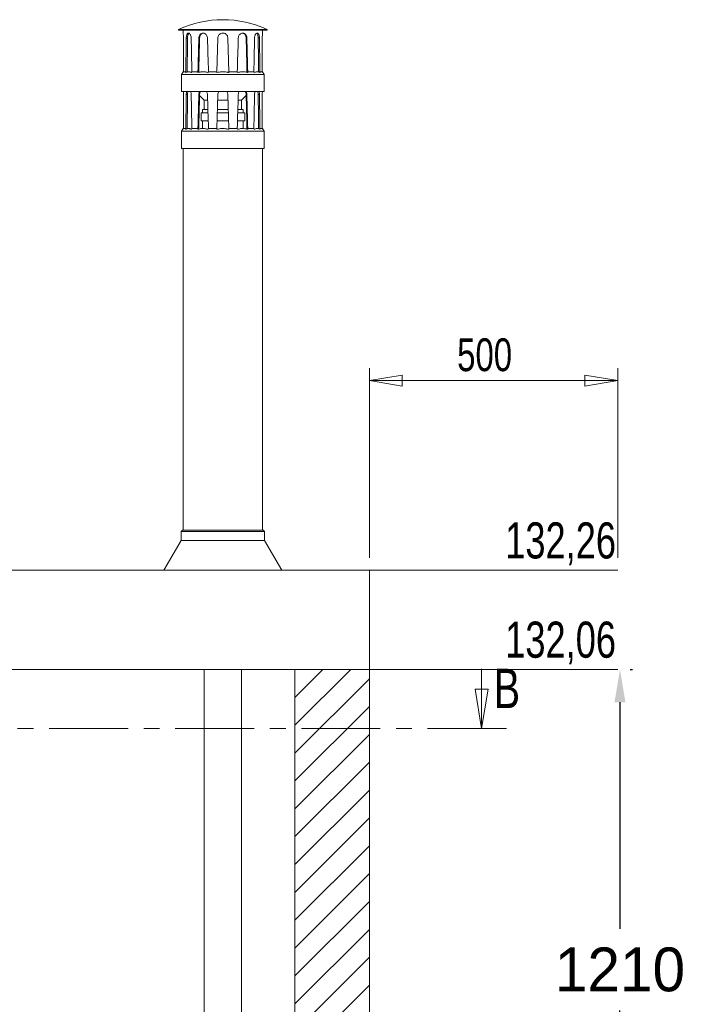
# Model space of a CAD drawing. Header units: millimetres. Extents: x 42 to 14105, y 484 to 9997.
# Tile 50 of 132: x 6151 to 7493, y 7821 to 9805. Entities that reach past the tile are written whole.
import ezdxf

# ---------------------------------------------------------------- set-up
doc = ezdxf.new("R2010")
doc.units = ezdxf.units.MM
doc.header["$LTSCALE"] = 25
doc.header["$PDSIZE"] = -1
doc.linetypes.add('CENTER', pattern=[10.16, 6.35, -1.27, 1.27, -1.27])
doc.styles.add('SLDTEXTSTYLE0', font='TXT', dxfattribs={"width": 0.75})
doc.dimstyles.new('ISO-25', dxfattribs={"dimtxt": 2.5, "dimasz": 2.5, "dimexe": 1.25, "dimexo": 0.625, "dimtad": 1, "dimtxsty": 'Standard', "dimcen": 2.5, "dimadec": 0, "dimazin": 0, "dimtfac": 1, "dimtmove": 0, "dimatfit": 3, "dimfxl": 1, "dimarcsym": 0})
doc.dimstyles.new('SLDDIMSTYLE1', dxfattribs={"dimtxt": 66.145833, "dimasz": 66.145833, "dimexe": 0, "dimexo": 0.0625, "dimgap": 16.536458, "dimtad": 1, "dimdec": 0, "dimrnd": 1e-09, "dimzin": 12, "dimdsep": 46, "dimtxsty": 'SLDTEXTSTYLE0', "dimblk1": 'CLOSED', "dimblk2": 'CLOSED', "dimsah": 1, "dimcen": 0.09, "dimadec": 0, "dimazin": 3, "dimtfac": 1, "dimtdec": 0, "dimtofl": 0, "dimtmove": 0, "dimatfit": 3, "dimldrblk": 'CLOSED', "dimfxl": 1, "dimfrac": 2, "dimtolj": 1, "dimtzin": 12, "dimarcsym": 0})

# ---------------------------------------------------------------- blocks, each defined once
blk = doc.blocks.new('SW_HATCH_0')
at = {"color": 0, "linetype": 'Continuous', "lineweight": 0}
for p, q in [((112.4, 4265.8), (0, 4153.4)), ((56.3, 4265.8), (0, 4209.5)), ((0.2, 4265.8), (0, 4265.6)), ((150, 4247.2), (0, 4097.2)), ((150, 4191.1), (0, 4041.1)), ((150, 4135), (0, 3985)), ((150, 4078.9), (0, 3928.9)), ((150, 4022.7), (0, 3872.7)), ((150, 3966.6), (0, 3816.6)), ((150, 3910.5), (0, 3760.5)), ((150, 3854.4), (0, 3704.4)), ((150, 3798.2), (0, 3648.2)), ((150, 3742.1), (0, 3592.1)), ((150, 3686), (0, 3536)), ((150, 3629.8), (0, 3479.8))]:
    blk.add_line(p, q, dxfattribs=at)
blk = doc.blocks.new('_CLOSED')
at = {"color": 0, "linetype": 'ByBlock', "lineweight": -2}
for p, q in [((-1, 0.166667), (0, 0)), ((-1, 0.166667), (-1, -0.166667)), ((0, 0), (-1, -0.166667)), ((0, 0), (-1, 0))]:
    blk.add_line(p, q, dxfattribs=at)
blk = doc.blocks.new('_D')
at = {"color": 7, "linetype": 'Continuous', "lineweight": 0}
for p, q in [((6854.9, 8720.7), (6854.9, 9102.7)), ((7354.9, 8720.7), (7354.9, 9102.7)), ((6854.9, 9077.7), (7354.9, 9077.7))]:
    blk.add_line(p, q, dxfattribs=at)
at = {"color": 7, "linetype": 'Continuous', "lineweight": 0, "xscale": 66.14583333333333, "yscale": 66.14583333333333, "rotation": 180.0000000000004}
blk.add_blockref('_CLOSED', (6854.9, 9077.7), dxfattribs=at)
at = {"color": 7, "linetype": 'Continuous', "lineweight": 0, "xscale": 66.14583333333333, "yscale": 66.14583333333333}
blk.add_blockref('_CLOSED', (7354.9, 9077.7), dxfattribs=at)
at = {"color": 7, "linetype": 'Continuous', "lineweight": 0, "insert": (7031.6, 9162.9), "char_height": 66.15, "attachment_point": 1, "style": 'SLDTEXTSTYLE0'}
blk.add_mtext('500', dxfattribs=at)
blk = doc.blocks.new('*D60')
at = {"color": 0, "lineweight": -2}
for p, q in [((7379.9, 8495.7), (7384.5, 8495.7)), ((7359.5, 8429.5), (7359.5, 7972.9)), ((7359.5, 7351.8), (7359.5, 7808.5)), ((7379.9, 7285.7), (7384.5, 7285.7))]:
    blk.add_line(p, q, dxfattribs=at)
at = {"color": 0}
for points in [[(7370.5, 8429.5), (7348.4, 8429.5), (7359.5, 8495.7)], [(7348.4, 7351.8), (7370.5, 7351.8), (7359.5, 7285.7)]]:
    blk.add_solid(points, dxfattribs=at)
at = {"layer": 'Defpoints', "color": 0}
for p in [(7354.9, 8495.7), (7354.9, 7285.7), (7359.5, 7285.7)]:
    blk.add_point(p, dxfattribs=at)
at = {"color": 0, "insert": (7359.5, 7890.7), "char_height": 88.19, "attachment_point": 5}
blk.add_mtext('1210', dxfattribs=at)

msp = doc.modelspace()

# ---------------------------------------------------------------- linework, layer by layer
at = {"color": 7, "linetype": 'Continuous', "lineweight": 15}
for p, q in [((6470.881, 9785.081), (6470.881, 9783.978)), ((6470.881, 9785.081), (6648.881, 9785.081)), ((6470.881, 9783.978), (6648.881, 9783.978)), ((6479.881, 9783.978), (6479.881, 9777.852)), ((6639.881, 9777.852), (6639.881, 9783.978)), ((6648.881, 9783.978), (6648.881, 9785.081)), ((6488.762, 9767.978), (6486.142, 9767.978)), ((6513.047, 9767.978), (6511.534, 9767.978)), ((6547.701, 9699.978), (6549.881, 9767.978)), ((6569.881, 9767.978), (6572.06, 9699.978)), ((6606.715, 9767.978), (6608.227, 9767.978)), ((6631, 9767.978), (6633.619, 9767.978)), ((6479.881, 9699.978), (6476.881, 9694.782)), ((6476.881, 9694.782), (6476.881, 9659.978)), ((6476.881, 9694.782), (6642.881, 9694.782)), ((6480.813, 9699.978), (6479.881, 9698.368)), ((6480.813, 9699.978), (6485.317, 9699.978)), ((6484.483, 9698.368), (6485.317, 9699.978)), ((6497.496, 9699.978), (6496.714, 9698.368)), ((6497.496, 9699.978), (6509.799, 9699.978)), ((6509.288, 9698.368), (6509.799, 9699.978)), ((6530.895, 9699.978), (6530.473, 9698.368)), ((6530.895, 9699.978), (6547.701, 9699.978)), ((6547.65, 9698.368), (6547.701, 9699.978)), ((6572.06, 9699.978), (6572.112, 9698.368)), ((6572.06, 9699.978), (6588.867, 9699.978)), ((6589.288, 9698.368), (6588.867, 9699.978)), ((6609.962, 9699.978), (6610.473, 9698.368)), ((6609.962, 9699.978), (6622.265, 9699.978)), ((6623.047, 9698.368), (6622.265, 9699.978)), ((6634.445, 9699.978), (6635.278, 9698.368)), ((6634.445, 9699.978), (6638.948, 9699.978)), ((6639.881, 9698.368), (6638.948, 9699.978)), ((6642.881, 9694.782), (6639.881, 9699.978)), ((6642.881, 9659.978), (6642.881, 9694.782)), ((6476.881, 9659.978), (6642.881, 9659.978)), ((6488.762, 9654.188), (6486.142, 9654.188)), ((6513.047, 9654.188), (6511.534, 9654.188)), ((6513.001, 9652.411), (6522.381, 9642.978)), ((6522.381, 9642.978), (6522.381, 9623.978)), ((6522.381, 9642.978), (6529.187, 9642.978)), ((6547.699, 9585.688), (6549.881, 9654.188)), ((6549.524, 9642.978), (6570.238, 9642.978)), ((6569.881, 9654.188), (6572.062, 9585.688)), ((6590.575, 9642.978), (6597.381, 9642.978)), ((6597.381, 9642.978), (6606.76, 9652.411)), ((6597.381, 9623.978), (6597.381, 9642.978)), ((6606.715, 9654.188), (6608.227, 9654.188)), ((6631, 9654.188), (6633.619, 9654.188)), ((6518.881, 9623.978), (6518.881, 9616.978)), ((6518.881, 9623.978), (6529.751, 9623.978)), ((6548.919, 9623.978), (6566.118, 9623.978)), ((6566.118, 9623.978), (6570.843, 9623.978)), ((6590.01, 9623.978), (6600.881, 9623.978)), ((6600.881, 9616.978), (6600.881, 9623.978)), ((6515.881, 9616.978), (6515.881, 9600.978)), ((6515.881, 9616.978), (6529.96, 9616.978)), ((6548.696, 9616.978), (6566.575, 9616.978)), ((6566.575, 9616.978), (6571.066, 9616.978)), ((6589.801, 9616.978), (6603.881, 9616.978)), ((6603.881, 9600.978), (6603.881, 9616.978)), ((6479.881, 9585.688), (6476.881, 9580.492)), ((6480.814, 9585.688), (6479.881, 9584.078)), ((6480.814, 9585.688), (6485.316, 9585.688)), ((6484.482, 9584.078), (6485.316, 9585.688)), ((6497.497, 9585.688), (6496.715, 9584.078)), ((6497.497, 9585.688), (6509.798, 9585.688)), ((6509.287, 9584.078), (6509.798, 9585.688)), ((6515.881, 9600.978), (6530.438, 9600.978)), ((6518.881, 9600.978), (6518.881, 9585.628)), ((6530.897, 9585.688), (6530.475, 9584.078)), ((6530.897, 9585.688), (6547.699, 9585.688)), ((6547.648, 9584.078), (6547.699, 9585.688)), ((6548.186, 9600.978), (6566.575, 9600.978)), ((6566.575, 9600.978), (6571.575, 9600.978)), ((6572.062, 9585.688), (6572.114, 9584.078)), ((6572.062, 9585.688), (6588.865, 9585.688)), ((6589.287, 9584.078), (6588.865, 9585.688)), ((6589.323, 9600.978), (6603.881, 9600.978)), ((6600.881, 9585.658), (6600.881, 9600.978)), ((6609.964, 9585.688), (6610.475, 9584.078)), ((6609.964, 9585.688), (6622.264, 9585.688)), ((6623.046, 9584.078), (6622.264, 9585.688)), ((6634.446, 9585.688), (6635.279, 9584.078)), ((6634.446, 9585.688), (6638.948, 9585.688)), ((6639.881, 9584.078), (6638.948, 9585.688)), ((6642.881, 9580.492), (6639.881, 9585.688)), ((6476.881, 9580.492), (6476.881, 9545.688)), ((6476.881, 9580.492), (6642.881, 9580.492)), ((6642.881, 9545.688), (6642.881, 9580.492)), ((6476.881, 9545.688), (6642.881, 9545.688)), ((6479.881, 9545.688), (6479.881, 8776.688)), ((6639.881, 8776.688), (6639.881, 9545.688)), ((6478.881, 8776.688), (6475.881, 8773.688)), ((6475.881, 8773.688), (6475.881, 8755.688)), ((6475.881, 8773.688), (6643.881, 8773.688)), ((6478.881, 8776.688), (6640.881, 8776.688)), ((6643.881, 8773.688), (6640.881, 8776.688)), ((6643.881, 8755.688), (6643.881, 8773.688)), ((6475.881, 8755.688), (6440.881, 8695.688)), ((6475.881, 8755.688), (6643.881, 8755.688)), ((6678.881, 8695.688), (6643.881, 8755.688)), ((4554.881, 8695.688), (6854.881, 8695.688)), ((6854.881, 8495.688), (6854.881, 8695.688)), ((4554.881, 8495.688), (6854.881, 8495.688)), ((6522.381, 8495.688), (6522.381, 7748.978)), ((6597.381, 7748.978), (6597.381, 8495.688)), ((6704.881, 4857.188), (6704.881, 8495.688)), ((6854.881, 4857.188), (6854.881, 8495.688))]:
    msp.add_line(p, q, dxfattribs=at)
at = {"color": 7, "linetype": 'Continuous', "lineweight": 0}
for p, q in [((6854.881, 8695.688), (7354.881, 8695.688)), ((6854.881, 8495.688), (7354.881, 8495.688)), ((7080.881, 8497.091), (7080.881, 8376.441))]:
    msp.add_line(p, q, dxfattribs=at)
at = {"color": 7, "linetype": 'CENTER', "lineweight": 0}
msp.add_line((7130.881, 8376.441), (4278.881, 8376.441), dxfattribs=at)
at = {"color": 7, "linetype": 'Continuous', "lineweight": 15}
msp.add_arc((6559.881, 9595.978), 209, 64.796325, 115.203675, dxfattribs=at)
for centre, major_axis, ratio, start_param, end_param in [((6559.881, 10079.978), (0, 2496), 0.03205128, 1.69612416, 1.72363426), ((6559.881, 10079.978), (40.031, 2496), 0.02775009, 1.69656921, 1.72407931), ((6559.881, 10079.978), (38.53, 2402.4), 0.02775009, 1.70147938, 1.73023769), ((6559.881, 10079.978), (-40.031, 2496), 0.02775009, 1.6956791, 1.7231892), ((6559.881, 10079.978), (69.3, 2496), 0.0160133, 1.69656876, 1.72407886), ((6559.881, 10079.978), (66.701, 2402.4), 0.0160133, 1.70147892, 1.73056715), ((6559.881, 10079.978), (-69.3, 2496), 0.0160133, 1.69567956, 1.72318966), ((6559.881, 10079.978), (69.3, 2496), 0.0160133, 4.55999565, 4.58750575), ((6559.881, 10079.978), (-66.701, 2402.4), 0.0160133, 4.55265109, 4.58170638), ((6559.881, 10079.978), (-69.3, 2496), 0.0160133, 4.55910645, 4.58661655), ((6559.881, 10079.978), (40.031, 2496), 0.02775009, 4.55999611, 4.58750621), ((6559.881, 10079.978), (-38.53, 2402.4), 0.02775009, 4.55296575, 4.58170593), ((6559.881, 10079.978), (-40.031, 2496), 0.02775009, 4.55910599, 4.58661609), ((6559.881, 10079.978), (0, 2496), 0.03205128, 4.55955105, 4.58706115), ((6559.881, 9968.188), (0, 2512), 0.03184713, 1.69612416, 1.72366008), ((6559.881, 9968.188), (40.03, 2512), 0.02757343, 1.69656356, 1.72409948), ((6559.881, 9968.188), (38.529, 2417.8), 0.02757343, 1.70147373, 1.73025795), ((6559.881, 9968.188), (-40.03, 2512), 0.02757343, 1.69568476, 1.72322067), ((6559.881, 9968.188), (69.3, 2512), 0.01591146, 1.69656311, 1.72409903), ((6559.881, 9968.188), (66.701, 2417.8), 0.01591146, 1.70147328, 1.73058543), ((6559.881, 9968.188), (-69.3, 2512), 0.01591146, 1.6956852, 1.72322112), ((6559.881, 9968.188), (69.3, 2512), 0.01591146, 4.55996419, 4.58750011), ((6559.881, 9968.188), (-66.701, 2417.8), 0.01591146, 4.55263256, 4.58171203), ((6559.881, 9968.188), (-69.3, 2512), 0.01591146, 4.55908628, 4.58662219), ((6559.881, 9968.188), (40.03, 2512), 0.02757343, 4.55996463, 4.58750055), ((6559.881, 9968.188), (-38.529, 2417.8), 0.02757343, 4.55294534, 4.58171158), ((6559.881, 9968.188), (-40.03, 2512), 0.02757343, 4.55908583, 4.58662175), ((6559.881, 9968.188), (0, 2512), 0.03184713, 4.55952523, 4.58706115)]:
    msp.add_ellipse(centre, major_axis=major_axis, ratio=ratio, start_param=start_param, end_param=end_param, dxfattribs=at)
for points, knots in [([(6479.896, 9777.852), (6479.892, 9777.887), (6479.875, 9778.025), (6479.988, 9777.115), (6480.191, 9775.213), (6480.404, 9772.418), (6480.5, 9769.852), (6480.507, 9768.354), (6480.508, 9767.978)], [0, 0, 0, 0, 0.07166145, 0.28455089, 0.49802634, 0.71295586, 0.92796038, 1, 1, 1, 1]), ([(6486.142, 9767.978), (6486.185, 9769.097), (6486.27, 9771.336), (6486.953, 9774.319), (6488.024, 9776.599), (6489.469, 9777.912), (6491.153, 9778.104), (6492.891, 9777.164), (6494.464, 9775.2), (6495.634, 9772.422), (6496.102, 9769.852), (6496.134, 9768.354), (6496.142, 9767.978)], [0, 0, 0, 0, 0.1067989, 0.21357751, 0.32088192, 0.42853502, 0.53562007, 0.64211309, 0.74889926, 0.8564128, 0.96396384, 1, 1, 1, 1]), ([(6488.762, 9767.978), (6488.803, 9769.098), (6488.886, 9771.34), (6489.569, 9774.299), (6490.555, 9776.543), (6491.468, 9777.215), (6491.887, 9777.523)], [0, 0, 0, 0, 0.25938253, 0.51871185, 0.77941991, 1, 1, 1, 1]), ([(6511.534, 9767.978), (6511.622, 9769.097), (6511.798, 9771.336), (6513.179, 9774.319), (6515.254, 9776.599), (6517.915, 9777.912), (6520.856, 9778.104), (6523.749, 9777.164), (6526.263, 9775.2), (6528.08, 9772.422), (6528.794, 9769.852), (6528.843, 9768.354), (6528.855, 9767.978)], [0, 0, 0, 0, 0.1067989, 0.21357751, 0.32088192, 0.42853502, 0.53562007, 0.64211309, 0.74889926, 0.8564128, 0.96396384, 1, 1, 1, 1]), ([(6513.047, 9767.978), (6513.134, 9769.096), (6513.309, 9771.333), (6514.685, 9774.325), (6516.758, 9776.57), (6519.113, 9777.855), (6520.744, 9777.853), (6521.395, 9777.852)], [0, 0, 0, 0, 0.21350868, 0.42697357, 0.64157336, 0.85692692, 1, 1, 1, 1]), ([(6549.881, 9767.978), (6549.99, 9769.097), (6550.21, 9771.336), (6551.918, 9774.319), (6554.442, 9776.599), (6557.606, 9777.912), (6561.017, 9778.104), (6564.288, 9777.164), (6567.071, 9775.2), (6569.047, 9772.422), (6569.816, 9769.852), (6569.868, 9768.354), (6569.881, 9767.978)], [0, 0, 0, 0, 0.1067989, 0.21357751, 0.32088192, 0.42853502, 0.53562007, 0.64211309, 0.74889926, 0.8564128, 0.96396384, 1, 1, 1, 1]), ([(6590.907, 9767.978), (6591.009, 9769.097), (6591.213, 9771.336), (6592.791, 9774.319), (6595.087, 9776.599), (6597.907, 9777.912), (6600.872, 9778.104), (6603.647, 9777.164), (6605.952, 9775.2), (6607.557, 9772.422), (6608.175, 9769.852), (6608.217, 9768.354), (6608.227, 9767.978)], [0, 0, 0, 0, 0.1067989, 0.21357751, 0.32088192, 0.42853502, 0.53562007, 0.64211309, 0.74889926, 0.8564128, 0.96396384, 1, 1, 1, 1]), ([(6599.586, 9777.833), (6600.436, 9777.618), (6602.221, 9777.167), (6604.439, 9775.188), (6606.046, 9772.432), (6606.662, 9769.856), (6606.704, 9768.356), (6606.715, 9767.978)], [0, 0, 0, 0, 0.21305821, 0.4476522, 0.6839709, 0.92038393, 1, 1, 1, 1]), ([(6623.619, 9767.978), (6623.686, 9769.097), (6623.821, 9771.336), (6624.846, 9774.319), (6626.298, 9776.599), (6628.018, 9777.912), (6629.744, 9778.104), (6631.278, 9777.164), (6632.488, 9775.2), (6633.293, 9772.422), (6633.594, 9769.852), (6633.614, 9768.354), (6633.619, 9767.978)], [0, 0, 0, 0, 0.1067989, 0.21357751, 0.32088192, 0.42853502, 0.53562007, 0.64211309, 0.74889926, 0.8564128, 0.96396384, 1, 1, 1, 1]), ([(6627.758, 9777.523), (6628.054, 9777.379), (6628.868, 9776.983), (6629.87, 9775.173), (6630.678, 9772.436), (6630.974, 9769.856), (6630.995, 9768.356), (6631, 9767.978)], [0, 0, 0, 0, 0.14554909, 0.40026812, 0.65685982, 0.91355394, 1, 1, 1, 1]), ([(6639.253, 9767.978), (6639.267, 9769.097), (6639.296, 9771.334), (6639.494, 9774.327), (6639.71, 9776.571), (6639.865, 9777.855), (6639.865, 9777.853), (6639.865, 9777.852)], [0, 0, 0, 0, 0.21369478, 0.42734896, 0.64205522, 0.85745919, 1, 1, 1, 1]), ([(6479.881, 9698.368), (6479.881, 9698.576), (6479.881, 9699.112), (6479.881, 9699.674), (6479.881, 9699.989), (6479.881, 9699.945), (6479.881, 9699.933)], [0, 0, 0, 0, 0.210701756, 0.542193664, 0.876128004, 1, 1, 1, 1]), ([(6496.714, 9698.368), (6496.292, 9698.575), (6495.207, 9699.109), (6493.422, 9699.69), (6491.349, 9700.018), (6489.243, 9699.958), (6486.933, 9699.499), (6485.361, 9698.773), (6484.483, 9698.368)], [0, 0, 0, 0, 0.105359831, 0.271119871, 0.43810123, 0.609112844, 0.781558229, 1, 1, 1, 1]), ([(6530.473, 9698.368), (6529.743, 9698.575), (6527.858, 9699.111), (6524.766, 9699.689), (6521.171, 9700.02), (6517.527, 9699.956), (6513.527, 9699.498), (6510.809, 9698.773), (6509.288, 9698.368)], [0, 0, 0, 0, 0.10536045, 0.27173946, 0.43810131, 0.60982413, 0.78155694, 1, 1, 1, 1]), ([(6572.112, 9698.368), (6571.268, 9698.575), (6569.092, 9699.111), (6565.522, 9699.689), (6561.371, 9700.02), (6557.163, 9699.956), (6552.544, 9699.498), (6549.406, 9698.773), (6547.65, 9698.368)], [0, 0, 0, 0, 0.10536045, 0.27173946, 0.43810131, 0.60982413, 0.78155694, 1, 1, 1, 1]), ([(6610.473, 9698.368), (6609.743, 9698.575), (6607.858, 9699.111), (6604.766, 9699.689), (6601.171, 9700.02), (6597.527, 9699.956), (6593.527, 9699.498), (6590.809, 9698.773), (6589.288, 9698.368)], [0, 0, 0, 0, 0.10536045, 0.27173946, 0.43810131, 0.60982413, 0.78155694, 1, 1, 1, 1]), ([(6635.278, 9698.368), (6634.856, 9698.575), (6633.769, 9699.111), (6631.983, 9699.689), (6629.908, 9700.02), (6627.804, 9699.956), (6625.494, 9699.498), (6623.925, 9698.773), (6623.047, 9698.368)], [0, 0, 0, 0, 0.105360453, 0.271739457, 0.438101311, 0.609824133, 0.78155694, 1, 1, 1, 1]), ([(6639.881, 9699.933), (6639.881, 9699.935), (6639.881, 9699.939), (6639.881, 9699.487), (6639.881, 9698.769), (6639.881, 9698.368)], [0, 0, 0, 0, 0.21815924, 0.56307933, 1, 1, 1, 1]), ([(6480.286, 9659.978), (6480.322, 9659.516), (6480.427, 9658.171), (6480.5, 9656.057), (6480.506, 9654.563), (6480.508, 9654.188)], [0, 0, 0, 0, 0.28154367, 0.81968863, 1, 1, 1, 1]), ([(6486.142, 9654.188), (6486.176, 9655.32), (6486.24, 9657.417), (6486.706, 9659.171), (6486.92, 9659.978)], [0, 0, 0, 0, 0.539687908, 1, 1, 1, 1]), ([(6488.762, 9654.188), (6488.795, 9655.32), (6488.858, 9657.417), (6489.319, 9659.17), (6489.532, 9659.978)], [0, 0, 0, 0, 0.53948561, 1, 1, 1, 1]), ([(6494.939, 9659.978), (6495.153, 9659.516), (6495.776, 9658.171), (6496.098, 9656.057), (6496.133, 9654.563), (6496.142, 9654.188)], [0, 0, 0, 0, 0.28154367, 0.81968863, 1, 1, 1, 1]), ([(6511.534, 9654.188), (6511.607, 9655.32), (6511.742, 9657.417), (6512.671, 9659.171), (6513.099, 9659.978)], [0, 0, 0, 0, 0.53968791, 1, 1, 1, 1]), ([(6513.047, 9654.188), (6513.119, 9655.32), (6513.253, 9657.417), (6514.18, 9659.17), (6514.607, 9659.978)], [0, 0, 0, 0, 0.539485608, 1, 1, 1, 1]), ([(6526.993, 9659.978), (6527.328, 9659.516), (6528.302, 9658.171), (6528.787, 9656.057), (6528.841, 9654.563), (6528.855, 9654.188)], [0, 0, 0, 0, 0.28154367, 0.81968863, 1, 1, 1, 1]), ([(6549.881, 9654.188), (6549.972, 9655.32), (6550.142, 9657.417), (6551.286, 9659.171), (6551.813, 9659.978)], [0, 0, 0, 0, 0.53968791, 1, 1, 1, 1]), ([(6567.86, 9659.978), (6568.225, 9659.516), (6569.29, 9658.171), (6569.808, 9656.057), (6569.866, 9654.563), (6569.881, 9654.188)], [0, 0, 0, 0, 0.281543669, 0.819688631, 1, 1, 1, 1]), ([(6590.907, 9654.188), (6590.993, 9655.32), (6591.152, 9657.417), (6592.204, 9659.171), (6592.689, 9659.978)], [0, 0, 0, 0, 0.53968791, 1, 1, 1, 1]), ([(6605.08, 9659.978), (6605.377, 9659.518), (6606.244, 9658.175), (6606.656, 9656.061), (6606.703, 9654.565), (6606.715, 9654.188)], [0, 0, 0, 0, 0.280523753, 0.818744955, 1, 1, 1, 1]), ([(6606.588, 9659.978), (6606.887, 9659.516), (6607.756, 9658.171), (6608.168, 9656.057), (6608.215, 9654.563), (6608.227, 9654.188)], [0, 0, 0, 0, 0.28154367, 0.81968863, 1, 1, 1, 1]), ([(6623.619, 9654.188), (6623.677, 9655.32), (6623.783, 9657.417), (6624.461, 9659.171), (6624.774, 9659.978)], [0, 0, 0, 0, 0.53968791, 1, 1, 1, 1]), ([(6630.19, 9659.978), (6630.34, 9659.518), (6630.777, 9658.175), (6630.971, 9656.061), (6630.994, 9654.565), (6631, 9654.188)], [0, 0, 0, 0, 0.28052375, 0.81874495, 1, 1, 1, 1]), ([(6632.802, 9659.978), (6632.953, 9659.516), (6633.394, 9658.171), (6633.59, 9656.057), (6633.614, 9654.563), (6633.619, 9654.188)], [0, 0, 0, 0, 0.28154367, 0.81968863, 1, 1, 1, 1]), ([(6639.253, 9654.188), (6639.266, 9655.32), (6639.291, 9657.417), (6639.414, 9659.171), (6639.471, 9659.978)], [0, 0, 0, 0, 0.53968791, 1, 1, 1, 1]), ([(6479.881, 9584.078), (6479.881, 9584.286), (6479.881, 9584.822), (6479.881, 9585.385), (6479.881, 9585.7), (6479.881, 9585.655), (6479.881, 9585.643)], [0, 0, 0, 0, 0.21081565, 0.54225972, 0.87614588, 1, 1, 1, 1]), ([(6496.715, 9584.078), (6496.293, 9584.285), (6495.207, 9584.82), (6493.422, 9585.4), (6491.349, 9585.729), (6489.243, 9585.669), (6486.933, 9585.209), (6485.361, 9584.483), (6484.482, 9584.078)], [0, 0, 0, 0, 0.105416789, 0.271152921, 0.438110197, 0.609097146, 0.78151766, 1, 1, 1, 1]), ([(6530.475, 9584.078), (6529.744, 9584.285), (6527.859, 9584.821), (6524.766, 9585.399), (6521.171, 9585.73), (6517.527, 9585.667), (6513.526, 9585.208), (6510.808, 9584.484), (6509.287, 9584.078)], [0, 0, 0, 0, 0.10541741, 0.27177242, 0.43811028, 0.60980833, 0.78151637, 1, 1, 1, 1]), ([(6572.114, 9584.078), (6571.269, 9584.285), (6569.093, 9584.821), (6565.522, 9585.399), (6561.371, 9585.73), (6557.163, 9585.667), (6552.543, 9585.208), (6549.405, 9584.484), (6547.648, 9584.078)], [0, 0, 0, 0, 0.10541741, 0.27177242, 0.43811028, 0.60980833, 0.78151637, 1, 1, 1, 1]), ([(6610.475, 9584.078), (6609.744, 9584.285), (6607.859, 9584.821), (6604.766, 9585.399), (6601.171, 9585.73), (6597.527, 9585.667), (6593.526, 9585.208), (6590.808, 9584.484), (6589.287, 9584.078)], [0, 0, 0, 0, 0.10541741, 0.27177242, 0.43811028, 0.60980833, 0.78151637, 1, 1, 1, 1]), ([(6635.279, 9584.078), (6634.857, 9584.285), (6633.769, 9584.821), (6631.983, 9585.399), (6629.908, 9585.73), (6627.804, 9585.667), (6625.494, 9585.208), (6623.925, 9584.484), (6623.046, 9584.078)], [0, 0, 0, 0, 0.10541741, 0.27177242, 0.43811028, 0.60980833, 0.78151637, 1, 1, 1, 1]), ([(6639.881, 9585.643), (6639.881, 9585.645), (6639.881, 9585.649), (6639.881, 9585.197), (6639.881, 9584.479), (6639.881, 9584.078)], [0, 0, 0, 0, 0.21812779, 0.56299815, 1, 1, 1, 1])]:
    msp.add_open_spline(points, degree=3, knots=knots, dxfattribs=at)

# ---------------------------------------------------------------- block references
at = {"color": 7, "linetype": 'Continuous', "lineweight": 0}
msp.add_blockref('SW_HATCH_0', (6704.881, 4229.916), dxfattribs=at)
at = {"color": 7, "linetype": 'Continuous', "lineweight": 0, "xscale": 79.375, "yscale": 79.375, "rotation": 270.0000000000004}
msp.add_blockref('_CLOSED', (7080.881, 8376.441), dxfattribs=at)

# ---------------------------------------------------------------- texts
at = {"color": 7, "linetype": 'Continuous', "lineweight": 0, "char_height": 72.7604, "attachment_point": 3, "style": 'SLDTEXTSTYLE0'}
for s, insert in [('132,26', (7351.547, 8792.084)), ('132,06', (7351.547, 8592.084))]:
    msp.add_mtext(s, dxfattribs=dict(at, insert=insert))
at = {"color": 7, "linetype": 'Continuous', "insert": (7105.199, 8497.091), "char_height": 79.375, "attachment_point": 1, "style": 'SLDTEXTSTYLE0'}
msp.add_mtext('B', dxfattribs=at)

# ---------------------------------------------------------------- dimensions: what is measured, and where the dimension line sits
at = {"color": 7, "linetype": 'Continuous', "lineweight": 0}
dim = msp.add_linear_dim(base=(7354.881, 9077.679), p1=(6854.881, 8695.688), p2=(7354.881, 8695.688), dimstyle='SLDDIMSTYLE1', dxfattribs=at)
dim.commit()
dim.dimension.update_dxf_attribs({"geometry": '_D', "text_midpoint": (7104.881, 9077.679), "dimtype": 160})
dim = msp.add_linear_dim(base=(7359.464, 7285.688), p1=(7354.881, 8495.688), p2=(7354.881, 7285.688), angle=90, dimstyle='ISO-25', override={"dimtxt": 88.194444, "dimasz": 66.145833, "dimexe": 25, "dimexo": 25, "dimgap": 38.1, "dimtih": 1, "dimtoh": 1, "dimdec": 0, "dimzin": 0, "dimadec": 2, "dimtdec": 0, "dimtzin": 0})
dim.commit()
dim.dimension.update_dxf_attribs({"geometry": '*D60', "text_midpoint": (7359.464, 7890.688)})

doc.saveas('drawing.dxf')
